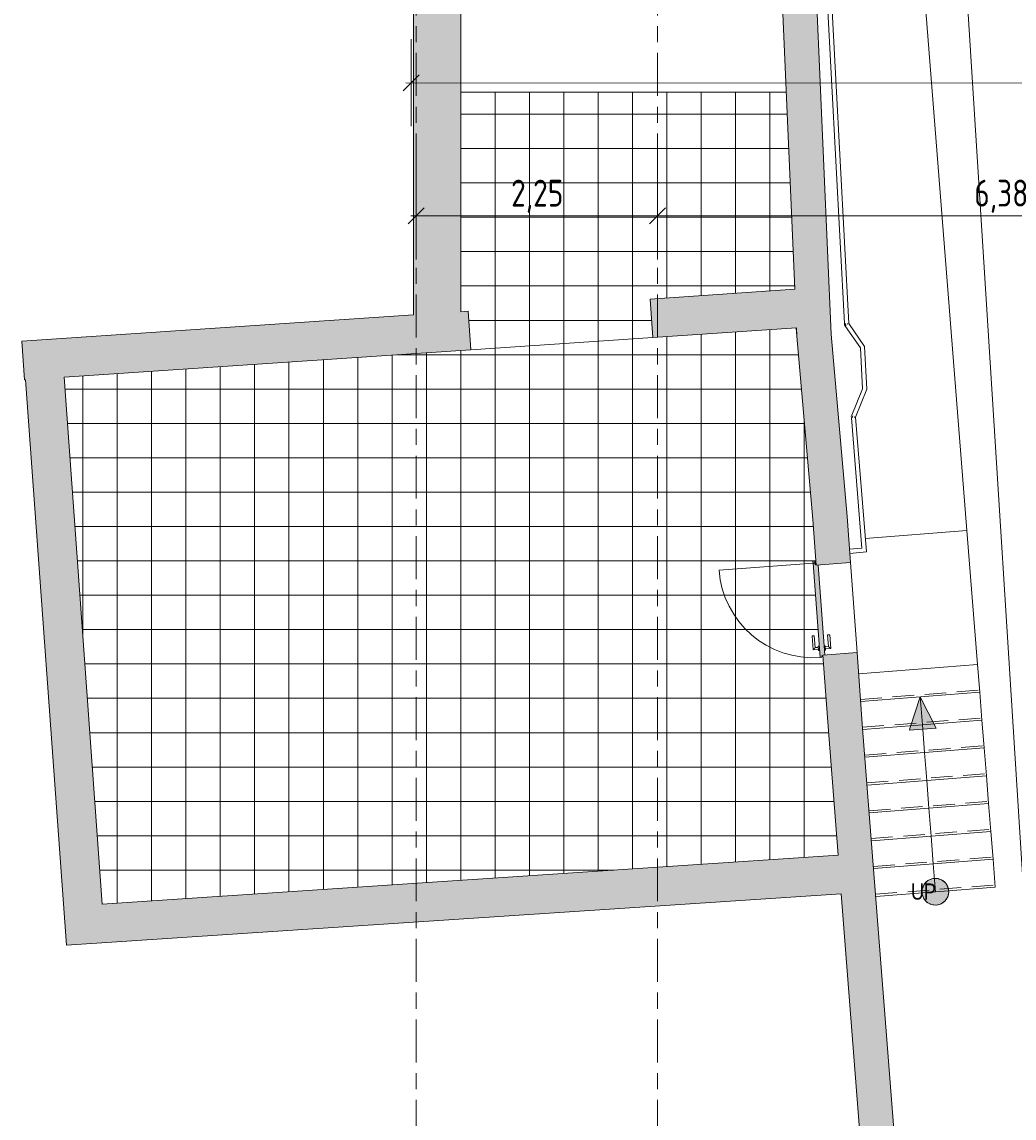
# Model space of a CAD drawing. Header units: metres. Extents: x 2 to 163, y -54 to 869.
# Tile 3 of 78: x 25 to 34, y -39 to -29. Entities that reach past the tile are written whole.
import ezdxf

# ---------------------------------------------------------------- set-up
doc = ezdxf.new("R2010")
doc.units = ezdxf.units.M
doc.linetypes.add('_Rasterlinie_', pattern=[0.75, 0.4, -0.1, 0.15, -0.1])
doc.linetypes.add('_Verdeckte Linien_', pattern=[0.3, 0.2, -0.1])
for name, color, linetype, lineweight in [('A_Bem', 7, 'Continuous', 5), ('A_Bem-100', 7, 'Continuous', 5), ('A_Geländer', 7, 'Continuous', 5), ('A_Geschossdecken', 7, 'Continuous', 5), ('A_Geschossdecken_Oberflächenschraffur', 7, 'Continuous', 5), ('A_Rampe', 24, 'Continuous', 5), ('A_Raster', 128, 'Continuous', 5), ('A_Treppe', 38, 'Continuous', 5), ('A_Tuer', 128, 'Continuous', 5), ('A_Türen_Element', 128, 'Continuous', 5), ('A_Wand', 244, 'Continuous', 5), ('A_Wand_Schraff', 1, 'Continuous', 5), ('A_Öffnung', 128, 'Continuous', 5), ('Pfeile AUF', 250, 'Continuous', 9), ('Treppe - Lauflinien', 7, 'Continuous', 9)]:
    doc.layers.add(name, color=color, linetype=linetype, lineweight=lineweight)
doc.styles.add('Arial', font='arial.ttf', dxfattribs={"width": 0.8, "height": 0.15})
doc.styles.add('ISOCPEUR', font='isocpeur.ttf', dxfattribs={"width": 0.8, "height": 0.25})
doc.dimstyles.new('BLB-Standard_2_5_Aussen_1', dxfattribs={"dimscale": 0.3048, "dimtxt": 0.248995, "dimasz": 0.492126, "dimexe": 1.32874, "dimexo": 0.0625, "dimgap": 0.032808, "dimtad": 1, "dimrnd": 0.001, "dimzin": 0, "dimdsep": 46, "dimtxsty": 'ISOCPEUR', "dimblk1": 'OBLIQUE', "dimblk2": 'OBLIQUE', "dimsah": 1, "dimcen": 0.09, "dimdle": 0.164042, "dimazin": 0, "dimtfac": 1, "dimtdec": 4, "dimtix": 1, "dimtmove": 0, "dimatfit": 3, "dimfxl": 1.32874, "dimfxlon": 1, "dimtvp": 1, "dimtolj": 1, "dimtzin": 0, "dimarcsym": 2})
pattern_1 = [(0, (56.20742, 4.247), (0, 0.32), []), (90, (56.20742, 4.247), (-0.32, 2e-17), [])]

# ---------------------------------------------------------------- blocks, each defined once
blk = doc.blocks.new('TU DF 1 - Stahl-Eckzarge Falztüre - DL - 820 x 1980 - EI 30-8419241-AB-E-1 OK FFB')
at = {"layer": 'A_Türen_Element', "lineweight": 9}
blk.add_hatch(color=253, dxfattribs=at).paths.add_polyline_path([(-0.44, 0.187), (-0.44, 0.17), (-0.425, 0.17), (-0.425, 0.16), (-0.42, 0.16), (-0.42, 0.142), (0.42, 0.142), (0.42, 0.16), (0.425, 0.16), (0.425, 0.17), (0.44, 0.17), (0.44, 0.187), (-0.315, 0.187)], flags=0)
at = {"layer": 'A_Tuer', "color": 250, "lineweight": 9}
for p, q in [((-0.365, 0.247), (-0.365, 0.197)), ((-0.235, 0.247), (-0.365, 0.247)), ((-0.365, 0.247), (-0.365, 0.197)), ((-0.235, 0.247), (-0.365, 0.247)), ((-0.345, 0.197), (-0.345, 0.227)), ((-0.345, 0.227), (-0.235, 0.227)), ((-0.345, 0.197), (-0.345, 0.227)), ((-0.345, 0.227), (-0.235, 0.227)), ((-0.235, 0.247), (-0.235, 0.227)), ((-0.235, 0.247), (-0.235, 0.227)), ((-0.375, 0.197), (-0.375, 0.187)), ((-0.375, 0.197), (-0.335, 0.197)), ((-0.375, 0.142), (-0.375, 0.132)), ((-0.335, 0.132), (-0.375, 0.132)), ((-0.365, 0.132), (-0.365, 0.082)), ((-0.365, 0.132), (-0.365, 0.082)), ((-0.345, 0.102), (-0.345, 0.132)), ((-0.345, 0.102), (-0.345, 0.132)), ((-0.335, 0.187), (-0.335, 0.197)), ((-0.335, 0.132), (-0.335, 0.142)), ((0.443, 0.175), (0.44, 0.175)), ((0.44, 0.175), (0.44, 0.17)), ((0.44, 0.17), (0.452, 0.17)), ((-0.365, 0.082), (-0.235, 0.082)), ((-0.365, 0.082), (-0.235, 0.082)), ((-0.235, 0.102), (-0.345, 0.102)), ((-0.235, 0.102), (-0.345, 0.102)), ((-0.235, 0.102), (-0.235, 0.082)), ((-0.235, 0.102), (-0.235, 0.082))]:
    blk.add_line(p, q, dxfattribs=at)
for start, end in [(0, 180), (270, 210), (180, 360), (75, 120), (75, 120), (75, 120), (75, 120)]:
    blk.add_arc((0.452, 0.18), 0.01, start, end, dxfattribs=at)
for points in [[(-0.345, 0.227), (-0.345, 0.227), (-0.345, 0.227), (-0.346, 0.228), (-0.346, 0.228), (-0.347, 0.229), (-0.347, 0.229), (-0.348, 0.23), (-0.349, 0.231), (-0.35, 0.232), (-0.351, 0.233), (-0.351, 0.233), (-0.352, 0.234), (-0.352, 0.234), (-0.353, 0.235), (-0.354, 0.236), (-0.354, 0.236), (-0.355, 0.237), (-0.356, 0.238), (-0.356, 0.238), (-0.357, 0.239), (-0.358, 0.24), (-0.358, 0.24), (-0.359, 0.241), (-0.359, 0.241), (-0.36, 0.242), (-0.361, 0.243), (-0.361, 0.243), (-0.362, 0.244), (-0.363, 0.245), (-0.363, 0.245), (-0.364, 0.246), (-0.364, 0.246), (-0.365, 0.247), (-0.365, 0.247), (-0.365, 0.247)], [(-0.345, 0.227), (-0.345, 0.227), (-0.345, 0.227), (-0.346, 0.228), (-0.346, 0.228), (-0.347, 0.229), (-0.347, 0.229), (-0.348, 0.23), (-0.349, 0.231), (-0.35, 0.232), (-0.351, 0.233), (-0.351, 0.233), (-0.352, 0.234), (-0.352, 0.234), (-0.353, 0.235), (-0.354, 0.236), (-0.354, 0.236), (-0.355, 0.237), (-0.356, 0.238), (-0.356, 0.238), (-0.357, 0.239), (-0.358, 0.24), (-0.358, 0.24), (-0.359, 0.241), (-0.359, 0.241), (-0.36, 0.242), (-0.361, 0.243), (-0.361, 0.243), (-0.362, 0.244), (-0.363, 0.245), (-0.363, 0.245), (-0.364, 0.246), (-0.364, 0.246), (-0.365, 0.247), (-0.365, 0.247), (-0.365, 0.247)], [(-0.365, 0.082), (-0.365, 0.082), (-0.365, 0.082), (-0.364, 0.083), (-0.364, 0.083), (-0.363, 0.084), (-0.363, 0.084), (-0.362, 0.085), (-0.361, 0.086), (-0.36, 0.087), (-0.359, 0.088), (-0.359, 0.088), (-0.358, 0.089), (-0.358, 0.089), (-0.357, 0.09), (-0.356, 0.091), (-0.356, 0.091), (-0.355, 0.092), (-0.354, 0.093), (-0.354, 0.093), (-0.353, 0.094), (-0.352, 0.095), (-0.352, 0.095), (-0.351, 0.096), (-0.351, 0.096), (-0.35, 0.097), (-0.349, 0.098), (-0.349, 0.098), (-0.348, 0.099), (-0.347, 0.1), (-0.347, 0.1), (-0.346, 0.101), (-0.346, 0.101), (-0.345, 0.102), (-0.345, 0.102), (-0.345, 0.102)], [(-0.365, 0.082), (-0.365, 0.082), (-0.365, 0.082), (-0.364, 0.083), (-0.364, 0.083), (-0.363, 0.084), (-0.363, 0.084), (-0.362, 0.085), (-0.361, 0.086), (-0.36, 0.087), (-0.359, 0.088), (-0.359, 0.088), (-0.358, 0.089), (-0.358, 0.089), (-0.357, 0.09), (-0.356, 0.091), (-0.356, 0.091), (-0.355, 0.092), (-0.354, 0.093), (-0.354, 0.093), (-0.353, 0.094), (-0.352, 0.095), (-0.352, 0.095), (-0.351, 0.096), (-0.351, 0.096), (-0.35, 0.097), (-0.349, 0.098), (-0.349, 0.098), (-0.348, 0.099), (-0.347, 0.1), (-0.347, 0.1), (-0.346, 0.101), (-0.346, 0.101), (-0.345, 0.102), (-0.345, 0.102), (-0.345, 0.102)]]:
    blk.add_open_spline(points, degree=3, knots=[0, 0, 0, 0, 0.083333, 0.125, 0.166667, 0.208333, 0.229167, 0.25, 0.291667, 0.333333, 0.354167, 0.375, 0.395833, 0.416667, 0.4375, 0.458333, 0.479167, 0.5, 0.520833, 0.541667, 0.5625, 0.583333, 0.604167, 0.625, 0.645833, 0.666667, 0.6875, 0.708333, 0.75, 0.770833, 0.791667, 0.833333, 0.875, 0.916667, 1, 1, 1, 1], dxfattribs=at)
at = {"layer": 'A_Türen_Element', "color": 250, "lineweight": 9}
for p, q in [((-0.44, 0.187), (0.44, 0.187)), ((-0.44, 0.17), (-0.44, 0.187)), ((-0.425, 0.17), (-0.44, 0.17)), ((-0.425, 0.16), (-0.425, 0.17)), ((0.42, 0.142), (-0.42, 0.142)), ((0.425, 0.17), (0.425, 0.16)), ((0.44, 0.17), (0.425, 0.17)), ((0.44, 0.187), (0.44, 0.175))]:
    blk.add_line(p, q, dxfattribs=at)
at = {"layer": 'A_Öffnung', "color": 250, "lineweight": 9}
blk.add_line((0.44, 0.187), (0.44, 1.067), dxfattribs=at)
blk.add_arc((0.44, 0.187), 0.88, 90, 180, dxfattribs=at)
blk = doc.blocks.new('Geländer - Geländer-8425166-AB-E-1 OK FFB')
at = {"layer": 'A_Geländer', "color": 250, "lineweight": 9}
for p, q in [((-24.854, -27.451), (-24.814, -27.449)), ((-24.854, -27.451), (-24.618, -31.943)), ((-24.814, -27.449), (-24.578, -31.943)), ((-24.618, -31.943), (-24.617, -31.956)), ((-24.608, -31.943), (-24.608, -31.953)), ((-24.588, -31.943), (-24.588, -31.946)), ((-24.588, -31.946), (-24.586, -31.949)), ((-24.578, -31.943), (-24.429, -32.156)), ((-24.617, -31.956), (-24.609, -31.969)), ((-24.609, -31.969), (-24.468, -32.169)), ((-24.608, -31.953), (-24.601, -31.962)), ((-24.468, -32.169), (-24.448, -32.549)), ((-24.429, -32.156), (-24.408, -32.555)), ((-24.448, -32.549), (-24.549, -32.797)), ((-24.408, -32.555), (-24.513, -32.815)), ((-24.549, -32.797), (-24.554, -32.809)), ((-24.554, -32.809), (-24.553, -32.82)), ((-24.553, -32.82), (-24.456, -34.033)), ((-24.54, -32.802), (-24.543, -32.81)), ((-24.543, -32.81), (-24.543, -32.819)), ((-24.522, -32.811), (-24.523, -32.813)), ((-24.523, -32.813), (-24.523, -32.816)), ((-24.513, -32.815), (-24.413, -34.069)), ((-24.456, -34.033), (-24.57, -34.043)), ((-24.413, -34.069), (-24.567, -34.083))]:
    blk.add_line(p, q, dxfattribs=at)
blk = doc.blocks.new('DIMBLOCK208-AB-E-1 OK FFB')
at = {"layer": 'A_Bem-100'}
for p, q in [((28.272, -30.535), (28.272, -31.345)), ((28.272, -30.94), (28.272, -30.535)), ((30.522, -30.535), (30.522, -31.345)), ((30.522, -30.94), (30.522, -30.535)), ((28.222, -30.94), (30.522, -30.94))]:
    blk.add_line(p, q, dxfattribs=at)
at = {"layer": 'A_Bem-100', "lineweight": 9}
for p, q in [((28.272, -30.94), (28.347, -30.865)), ((30.522, -30.94), (30.597, -30.865)), ((28.272, -30.94), (28.197, -31.015)), ((30.522, -30.94), (30.447, -31.015))]:
    blk.add_line(p, q, dxfattribs=at)
at = {"layer": 'A_Bem-100', "color": 0, "insert": (29.157, -30.603), "char_height": 0.25, "width": 0.57664, "attachment_point": 1, "line_spacing_factor": 1.149209, "style": 'ISOCPEUR'}
blk.add_mtext('2,25', dxfattribs=at)
blk = doc.blocks.new('_Oblique')
at = {"color": 0, "linetype": 'ByBlock', "lineweight": -2}
blk.add_line((-0.5, -0.5), (0.5, 0.5), dxfattribs=at)
blk = doc.blocks.new('DIMBLOCK209-AB-E-1 OK FFB')
at = {"layer": 'A_Bem-100'}
for p, q in [((30.522, -30.535), (30.522, -31.345)), ((30.522, -30.94), (30.522, -30.535)), ((36.902, -30.535), (36.902, -31.345)), ((36.902, -30.94), (36.902, -30.535)), ((30.522, -30.94), (36.902, -30.94))]:
    blk.add_line(p, q, dxfattribs=at)
at = {"layer": 'A_Bem-100', "lineweight": 9}
for p, q in [((30.522, -30.94), (30.597, -30.865)), ((36.902, -30.94), (36.977, -30.865)), ((30.522, -30.94), (30.447, -31.015)), ((36.902, -30.94), (36.827, -31.015))]:
    blk.add_line(p, q, dxfattribs=at)
at = {"layer": 'A_Bem-100', "color": 0, "insert": (33.472, -30.603), "char_height": 0.25, "width": 0.57664, "attachment_point": 1, "line_spacing_factor": 1.149209, "style": 'ISOCPEUR'}
blk.add_mtext('6,38', dxfattribs=at)
blk = doc.blocks.new('DIMBLOCK363-AB-E-1 OK FFB')
at = {"layer": 'A_Bem-100', "lineweight": 9}
for p, q in [((33.311, -27.408), (33.231, -27.338)), ((33.311, -27.408), (33.391, -27.478)), ((34.762, -50.414), (34.683, -50.344)), ((34.762, -50.414), (34.842, -50.484))]:
    blk.add_line(p, q, dxfattribs=at)
at = {"layer": 'A_Bem-100'}
for p, q in [((32.907, -27.434), (33.715, -27.383)), ((33.311, -27.408), (32.907, -27.434)), ((34.765, -50.464), (33.308, -27.358)), ((34.358, -50.439), (35.166, -50.388)), ((34.762, -50.414), (34.358, -50.439))]:
    blk.add_line(p, q, dxfattribs=at)
at = {"layer": 'A_Bem-100', "color": 0, "insert": (34.351, -38.549), "char_height": 0.25, "width": 0.81864, "attachment_point": 1, "rotation": 273.6093, "line_spacing_factor": 1.149209, "style": 'ISOCPEUR'}
blk.add_mtext('23,05\\A2\\H0.5x;\\S1^  ;\\H2x;', dxfattribs=at)
blk = doc.blocks.new('DIMBLOCK457-AB-E-1 OK FFB')
at = {"layer": 'A_Bem-100'}
for p, q in [((28.227, -29.295), (28.226, -30.105)), ((28.226, -29.7), (28.227, -29.295)), ((80.095, -29.331), (80.095, -30.141)), ((80.095, -29.736), (80.095, -29.331)), ((28.176, -29.7), (80.145, -29.736))]:
    blk.add_line(p, q, dxfattribs=at)
at = {"layer": 'A_Bem-100', "lineweight": 9}
for p, q in [((28.226, -29.7), (28.151, -29.775)), ((28.226, -29.7), (28.302, -29.625)), ((80.095, -29.736), (80.17, -29.661)), ((80.095, -29.736), (80.02, -29.811))]:
    blk.add_line(p, q, dxfattribs=at)
at = {"layer": 'A_Bem-100', "color": 0, "insert": (53.827, -29.381), "char_height": 0.25, "width": 0.80072, "attachment_point": 1, "rotation": 359.9605, "line_spacing_factor": 1.149209, "style": 'ISOCPEUR'}
blk.add_mtext('51,86\\A2\\H0.5x;\\S9^  ;\\H2x;', dxfattribs=at)

msp = doc.modelspace()

# ---------------------------------------------------------------- hatches: boundary and pattern name
at = {"layer": 'A_Geschossdecken_Oberflächenschraffur'}
h = msp.add_hatch(dxfattribs=at)
h.set_pattern_fill('FP_1', color=9, style=0, pattern_type=2)
h.set_pattern_definition(pattern_1)
h.paths.add_polyline_path([(28.7806, -32.187), (30.4768, -32.0732), (30.4527, -31.714), (31.8008, -31.6235), (31.7204, -29.7879), (28.6876, -29.7885), (28.688, -31.8324), (28.7565, -31.8278), (28.7588, -31.862)], flags=0)
h = msp.add_hatch(dxfattribs=at)
h.set_pattern_fill('FP_1', color=9, style=0, pattern_type=2)
h.set_pattern_definition(pattern_1)
h.paths.add_polyline_path([(28.7806, -32.187), (30.4768, -32.0732), (30.4527, -31.714), (31.8008, -31.6235), (31.7204, -29.7879), (28.6876, -29.7885), (28.688, -31.8324), (28.7565, -31.8278), (28.7588, -31.862)], flags=0)
h = msp.add_hatch(dxfattribs=at)
h.set_pattern_fill('FP_1', color=9, style=0, pattern_type=2)
h.set_pattern_definition(pattern_1)
h.paths.add_polyline_path([(25.3473, -37.3482), (32.2038, -36.8944), (32.1064, -35.6378), (32.0619, -35.0353), (32.0523, -35.036), (32.0523, -35.0511), (32.0364, -35.0522), (32.0309, -34.9875), (32.0216, -34.9874), (32.0206, -34.9782), (31.9711, -34.9815), (31.9619, -34.8521), (31.9816, -34.8518), (31.9901, -34.9604), (32.0194, -34.9575), (32.0199, -34.9482), (32.0287, -34.9475), (31.972, -34.1746), (31.984, -34.1733), (31.9838, -34.1704), (31.9789, -34.1721), (31.9738, -34.1711), (31.9699, -34.1677), (31.9683, -34.1602), (31.9706, -34.1556), (31.9748, -34.1527), (31.98, -34.1523), (31.9847, -34.1545), (31.9876, -34.1588), (31.9887, -34.1691), (31.9901, -34.1883), (32.0001, -34.1876), (31.9669, -33.7405), (31.8132, -31.9835), (24.9924, -32.4413), (25.3404, -37.2533)], flags=0)
h = msp.add_hatch(dxfattribs=at)
h.set_pattern_fill('FP_1', color=9, style=0, pattern_type=2)
h.set_pattern_definition(pattern_1)
h.paths.add_polyline_path([(25.3473, -37.3482), (32.2038, -36.8944), (32.1064, -35.6378), (32.0619, -35.0353), (32.0523, -35.036), (32.0523, -35.0511), (32.0364, -35.0522), (32.0309, -34.9875), (32.0216, -34.9874), (32.0206, -34.9782), (31.9711, -34.9815), (31.9619, -34.8521), (31.9816, -34.8518), (31.9901, -34.9604), (32.0194, -34.9575), (32.0199, -34.9482), (32.0287, -34.9475), (31.972, -34.1746), (31.984, -34.1733), (31.9838, -34.1704), (31.9789, -34.1721), (31.9738, -34.1711), (31.9699, -34.1677), (31.9683, -34.1602), (31.9706, -34.1556), (31.9748, -34.1527), (31.98, -34.1523), (31.9847, -34.1545), (31.9876, -34.1588), (31.9887, -34.1691), (31.9901, -34.1883), (32.0001, -34.1876), (31.9669, -33.7405), (31.8132, -31.9835), (24.9924, -32.4413), (25.3404, -37.2533)], flags=0)
at = {"layer": 'A_Wand_Schraff', "lineweight": 9}
for points in [[(28.248, -31.862), (28.688, -31.8324), (28.6869, -26.7401), (28.2469, -26.7401), (28.2479, -31.3764)], [(31.82, -32.0609), (32.1393, -32.0399), (31.9404, -27.5009), (31.6208, -27.5149), (31.8166, -31.9833)], [(31.9691, -33.7662), (32.2881, -33.7405), (32.1393, -32.0399), (31.82, -32.0609), (31.9465, -33.5071)], [(24.988, -37.372), (25.3473, -37.3482), (24.9924, -32.4413), (24.6332, -32.4654), (24.9654, -37.0583)], [(32.7771, -44.2569), (33.0963, -44.2344), (32.4328, -35.7126), (32.1137, -35.7367), (32.659, -42.7401)], [(25.014, -37.731), (32.2318, -37.2533), (32.2038, -36.8944), (24.988, -37.372)]]:
    msp.add_hatch(color=253, dxfattribs=at).paths.add_polyline_path(points, flags=0)
h = msp.add_hatch(color=253, dxfattribs=at)
h.paths.add_polyline_path([(24.6232, -32.4661), (28.7806, -32.187), (28.7565, -31.8278), (24.5991, -32.1069)], flags=0)
h.paths.add_polyline_path([(30.4768, -32.0732), (31.8166, -31.9833), (31.8008, -31.6235), (30.4527, -31.714)], flags=0)
h = msp.add_hatch(color=253, dxfattribs=at)
h.paths.add_polyline_path([(32.1137, -35.7367), (32.4328, -35.7126), (32.381, -35.0069), (32.0619, -35.0303), (32.1064, -35.6378)], flags=0)
h.paths.add_polyline_path([(32.0004, -34.1926), (32.3196, -34.1691), (32.2881, -33.7405), (31.9691, -33.7662), (31.9989, -34.1719)], flags=0)
at = {"layer": 'Pfeile AUF'}
for points in [[(32.8686, -35.7285), (33.1164, -35.7092), (32.9692, -35.4197), (32.8738, -35.7126)], [(33.1202, -37.3589), (33.1646, -37.3469), (33.2016, -37.3198), (33.2264, -37.2811), (33.2355, -37.2361), (33.2277, -37.1908), (33.2041, -37.1514), (33.1678, -37.1232), (33.1238, -37.1099), (33.078, -37.1135), (33.0366, -37.1334), (33.0052, -37.1669), (32.988, -37.2095), (32.9876, -37.2562), (33.0033, -37.2985), (33.0337, -37.3329), (33.0745, -37.3539)]]:
    msp.add_hatch(color=256, dxfattribs=at).paths.add_polyline_path(points, flags=0)
h = msp.add_hatch(color=256, dxfattribs=at)
edge = h.paths.add_edge_path(flags=0)
edge.add_arc((33.1105, -37.2342), 0.125, 0, 360)

# ---------------------------------------------------------------- linework, layer by layer
at = {"layer": 'A_Geschossdecken', "color": 253, "lineweight": 9}
for p, q in [((31.7204, -29.7879), (28.6876, -29.7885)), ((31.82, -32.0609), (31.8132, -31.9835)), ((30.4768, -32.0732), (28.7806, -32.187))]:
    msp.add_line(p, q, dxfattribs=at)
at = {"layer": 'A_Rampe', "color": 250, "lineweight": 9}
for p in [(32.8895, -27.3838), (32.4571, -33.945)]:
    msp.add_line(p, (33.4043, -33.8698), dxfattribs=at)
at = {"layer": 'A_Raster', "linetype": '_Rasterlinie_', "lineweight": 9}
for p, q in [((28.2722, -53.073), (28.2722, 37.0621)), ((30.5219, -53.073), (30.5219, 37.0621))]:
    msp.add_line(p, q, dxfattribs=at)
at = {"layer": 'A_Treppe', "color": 250, "lineweight": 9}
for p, q in [((33.4043, -33.8698), (32.4571, -33.945)), ((33.5033, -35.1173), (33.4043, -33.8698)), ((32.3196, -34.1691), (32.381, -35.0069)), ((32.3954, -35.2036), (33.5033, -35.1173)), ((33.5239, -35.3765), (33.5033, -35.1173)), ((32.4145, -35.4629), (33.5239, -35.3765)), ((33.5445, -35.6357), (33.5239, -35.3765)), ((32.4335, -35.7222), (33.5445, -35.6357)), ((33.565, -35.8949), (33.5445, -35.6357)), ((32.4537, -35.9814), (33.565, -35.8949)), ((33.5856, -36.1541), (33.565, -35.8949)), ((32.4739, -36.2406), (33.5856, -36.1541)), ((33.6062, -36.4133), (33.5856, -36.1541)), ((32.4941, -36.4999), (33.6062, -36.4133)), ((33.6268, -36.6725), (33.6062, -36.4133)), ((32.5143, -36.7591), (33.6268, -36.6725)), ((33.6473, -36.9316), (33.6268, -36.6725)), ((32.5344, -37.0183), (33.6473, -36.9316)), ((33.6679, -37.1908), (33.6473, -36.9316)), ((32.5546, -37.2775), (33.6679, -37.1908))]:
    msp.add_line(p, q, dxfattribs=at)
at = {"layer": 'A_Treppe', "color": 250, "linetype": '_Verdeckte Linien_', "lineweight": 9}
for p, q in [((32.413, -35.443), (33.5223, -35.3566)), ((32.432, -35.7023), (33.5429, -35.6158)), ((32.4522, -35.9615), (33.5635, -35.875)), ((32.4723, -36.2207), (33.584, -36.1341)), ((32.4925, -36.4799), (33.6046, -36.3933)), ((32.5127, -36.7391), (33.6252, -36.6525)), ((32.5329, -36.9984), (33.6457, -36.9117)), ((32.5531, -37.2576), (33.6663, -37.1709))]:
    msp.add_line(p, q, dxfattribs=at)
at = {"layer": 'A_Wand', "color": 250, "lineweight": 9}
for p, q in [((28.2469, -26.7401), (28.248, -31.862)), ((28.688, -31.8324), (28.6869, -26.6901)), ((32.1393, -32.0399), (31.9404, -27.5009)), ((31.646, -28.0914), (31.8008, -31.6235)), ((31.8008, -31.6235), (30.4527, -31.714)), ((30.4527, -31.714), (30.4768, -32.0732)), ((28.7565, -31.8278), (28.688, -31.8324)), ((28.7806, -32.187), (28.7565, -31.8278)), ((28.248, -31.862), (24.5991, -32.1069)), ((30.4768, -32.0732), (31.8166, -31.9833)), ((31.8166, -31.9833), (31.82, -32.0609)), ((32.2881, -33.7405), (32.1393, -32.0399)), ((24.5991, -32.1069), (24.6232, -32.4661)), ((31.82, -32.0609), (31.9691, -33.7662)), ((24.9924, -32.4413), (28.7806, -32.187)), ((25.3473, -37.3482), (24.9924, -32.4413)), ((24.6232, -32.4661), (24.6332, -32.4654)), ((24.6332, -32.4654), (25.014, -37.731)), ((31.9691, -33.7662), (32.0004, -34.1926)), ((32.3196, -34.1691), (32.2881, -33.7405)), ((32.0004, -34.1926), (32.3196, -34.1691)), ((32.381, -35.0069), (32.0619, -35.0303)), ((32.4328, -35.7126), (32.381, -35.0069)), ((32.0619, -35.0303), (32.1137, -35.7367)), ((33.0963, -44.2344), (32.4328, -35.7126)), ((32.1137, -35.7367), (32.2038, -36.8944)), ((32.2038, -36.8944), (25.3473, -37.3482)), ((25.014, -37.731), (32.2318, -37.2533)), ((32.2318, -37.2533), (32.7771, -44.2569))]:
    msp.add_line(p, q, dxfattribs=at)
at = {"layer": 'Pfeile AUF'}
for p, q in [((32.9692, -35.4197), (32.8738, -35.7126)), ((32.9894, -35.6789), (32.9692, -35.4197)), ((33.1164, -35.7092), (32.9692, -35.4197)), ((32.8686, -35.7285), (33.1164, -35.7092)), ((32.8738, -35.7126), (32.8686, -35.7285)), ((33.0096, -35.9382), (32.9894, -35.6789)), ((33.0298, -36.1974), (33.0096, -35.9382)), ((33.0499, -36.4566), (33.0298, -36.1974)), ((33.0701, -36.7158), (33.0499, -36.4566)), ((33.0903, -36.975), (33.0701, -36.7158)), ((33.1105, -37.2342), (33.0903, -36.975)), ((33.0366, -37.1334), (33.0052, -37.1669)), ((33.078, -37.1135), (33.0366, -37.1334)), ((33.1238, -37.1099), (33.078, -37.1135)), ((33.1678, -37.1232), (33.1238, -37.1099)), ((33.2041, -37.1514), (33.1678, -37.1232)), ((33.2277, -37.1908), (33.2041, -37.1514)), ((32.988, -37.2095), (32.9876, -37.2562)), ((32.9876, -37.2562), (33.0033, -37.2985)), ((33.0052, -37.1669), (32.988, -37.2095)), ((33.2264, -37.2811), (33.2355, -37.2361)), ((33.2355, -37.2361), (33.2277, -37.1908)), ((33.0033, -37.2985), (33.0337, -37.3329)), ((33.0337, -37.3329), (33.0745, -37.3539)), ((33.0745, -37.3539), (33.1202, -37.3589)), ((33.1202, -37.3589), (33.1646, -37.3469)), ((33.1646, -37.3469), (33.2016, -37.3198)), ((33.2016, -37.3198), (33.2264, -37.2811))]:
    msp.add_line(p, q, dxfattribs=at)
msp.add_circle((33.1105, -37.2342), 0.125, dxfattribs=at)

# ---------------------------------------------------------------- block references
at = {"layer": 'A_Geländer', "color": 250, "lineweight": 9}
msp.add_blockref('Geländer - Geländer-8425166-AB-E-1 OK FFB', (56.8804, 0), dxfattribs=at)
at = {"layer": 'A_Tuer', "color": 250, "lineweight": 9, "rotation": 94.1952362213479}
msp.add_blockref('TU DF 1 - Stahl-Eckzarge Falztüre - DL - 820 x 1980 - EI 30-8419241-AB-E-1 OK FFB', (32.1907, -34.5997), dxfattribs=at)

# ---------------------------------------------------------------- texts
at = {"layer": 'Treppe - Lauflinien', "lineweight": 5, "insert": (32.8829, -37.1572), "char_height": 0.15, "width": 0.274057, "attachment_point": 1, "line_spacing_factor": 0.941778, "style": 'Arial'}
msp.add_mtext('UP', dxfattribs=at)

# ---------------------------------------------------------------- dimensions: what is measured, and where the dimension line sits
at = {"layer": 'A_Bem'}
for base, p1, p2, angle, text, override, picture, middle in [((33.311, -27.4083), (34.3579, -50.4392), (32.9068, -27.4338), 273.60928, '\\A1;23,05\\Q;{\\A1;{\\H0.5x;\\S1^ ;}}', {"dimpost": '<>', "dimfxl": 23.051109}, 'DIMBLOCK363-AB-E-1 OK FFB', (34.1963, -38.9009)), ((80.0952, -29.7358), (28.2268, -29.2951), (80.0955, -29.3308), 359.96051, '\\A1;51,86\\Q;{\\A1;{\\H0.5x;\\S9^ ;}}', {"dimpost": '<>', "dimfxl": 51.868705}, 'DIMBLOCK457-AB-E-1 OK FFB', (54.161, -29.558))]:
    dim = msp.add_linear_dim(base=base, p1=p1, p2=p2, angle=angle, text=text, dimstyle='BLB-Standard_2_5_Aussen_1', override=override, dxfattribs=at)
    dim.commit()
    dim.dimension.update_dxf_attribs({"geometry": picture, "text_midpoint": middle})
for base, p1, p2, override, picture, middle in [((30.5219, -30.9401), (28.2722, -30.5351), (30.5219, -30.5351), {"dimpost": '<>', "dimfxl": 2.249625}, 'DIMBLOCK208-AB-E-1 OK FFB', (29.3971, -30.8051)), ((36.9019, -30.9401), (30.5219, -30.5351), (36.9019, -30.5351), {"dimpost": '<>', "dimfxl": 6.38}, 'DIMBLOCK209-AB-E-1 OK FFB', (33.7119, -30.8051))]:
    dim = msp.add_linear_dim(base=base, p1=p1, p2=p2, dimstyle='BLB-Standard_2_5_Aussen_1', override=override, dxfattribs=at)
    dim.commit()
    dim.dimension.update_dxf_attribs({"geometry": picture, "text_midpoint": middle})

doc.saveas('drawing.dxf')
